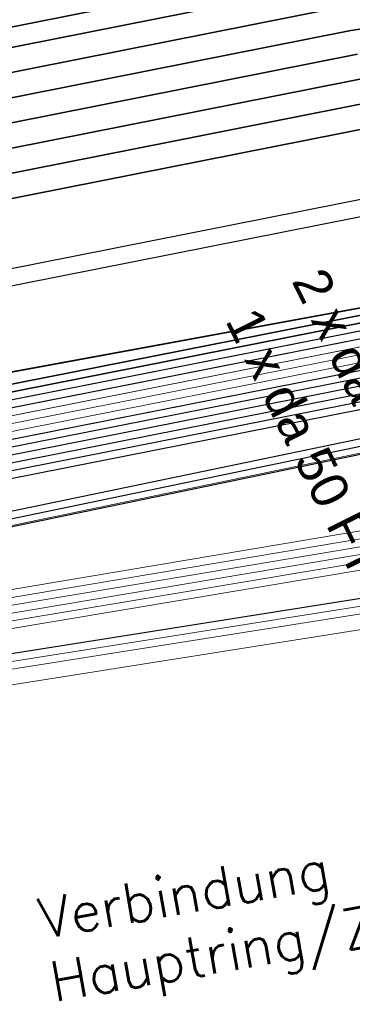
# Model space of a CAD drawing. Header units: metres. Extents: x -502 to 161, y -108 to 174.
# Tile 227 of 256: x 24 to 26.15, y -5.95 to 0.42. Entities that reach past the tile are written whole.
import ezdxf

# ---------------------------------------------------------------- set-up
doc = ezdxf.new("R2010")
doc.units = ezdxf.units.M
doc.header["$LTSCALE"] = 0.1
doc.linetypes.add('237', pattern=[93, 75, -18])
for name, color, linetype in [('BRI31-005.05-5p02-Koordinierung Lageplan 4. BA ZOB West 2022-06-15', 7, 'Continuous'), ('BRI31-005.06-5f07-Koordinierung Lageplan 4. BA ZOB Fernbusbahnh', 7, 'Continuous'), ('BRI32-005.02-5f05-Koordinierung Schemaplan 4 BA ZOB Teilbereich', 7, 'Continuous'), ('BRI32-005.03-5f06-Koordinierung Schemaplan 4 BA ZOB Teilbereich 2 Ost - Bahnhofsallee 2023-01-21', 7, 'Continuous')]:
    doc.layers.add(name, color=color, linetype=linetype)
doc.styles.add('Arial', font='arial.ttf')
doc.styles.add('Txt', font='txt_____.ttf')

msp = doc.modelspace()

# ---------------------------------------------------------------- linework, layer by layer
at = {"layer": 'BRI31-005.05-5p02-Koordinierung Lageplan 4. BA ZOB West 2022-06-15', "color": 35, "linetype": 'Continuous', "lineweight": 13, "true_color": 0x99724c, "transparency": 33554687, "flags": 128}
msp.add_lwpolyline([(51.6893, 27.6476), (51.0353, 27.5676), (50.7943, 27.4886), (50.1313, 26.8746), (49.2303, 25.9846), (48.7333, 23.9196), (47.9783, 21.9496), (47.3213, 12.1216), (47.1403, 7.5016), (47.0313, 6.6676), (46.9603, 5.8176), (46.8883, 5.3116), (45.4053, 3.5226), (43.2513, 0.9236), (42.3773, 0.5676), (36.5613, -0.4544), (30.3953, -1.5214), (30.2123, -1.5484), (19.6873, -3.7344), (11.8423, -5.1304), (6.3593, -6.0574), (5.1983, -6.2574), (-2.9967, -7.6904)], dxfattribs=at)
at = {"layer": 'BRI31-005.05-5p02-Koordinierung Lageplan 4. BA ZOB West 2022-06-15', "color": 250, "linetype": 'Continuous', "lineweight": 25, "true_color": 0x333333, "transparency": 33554687, "flags": 128}
for points in [[(51.6913, 27.6376), (51.0383, 27.5586), (50.8003, 27.4806), (50.1383, 26.8666), (49.2393, 25.9796), (48.7433, 23.9166), (47.9883, 21.9466), (47.3313, 12.1206), (47.1503, 7.5016), (47.0413, 6.6666), (46.9703, 5.8166), (46.8983, 5.3066), (45.4143, 3.5166), (43.2573, 0.9166), (42.3793, 0.5566), (36.5643, -0.4634), (30.3973, -1.5314), (30.2153, -1.5574), (19.6893, -3.7434), (11.8453, -5.1394), (6.3623, -6.0664), (5.2013, -6.2664), (-2.9947, -7.7004)], [(46.8473, 12.3406), (46.6183, 7.5206), (46.5593, 5.9266), (46.5083, 5.4436), (45.1103, 3.7726), (43.0093, 1.2466), (42.2673, 0.9406), (36.4923, -0.0714), (30.2113, -1.1054), (20.0363, -3.1154), (11.7563, -4.6154), (5.1133, -5.7454), (-3.0797, -7.1954)], [(46.8973, 12.3386), (46.6683, 7.5186), (46.6083, 5.9106), (46.5563, 5.4236), (45.1483, 3.7406), (43.0403, 1.2056), (42.2813, 0.8926), (36.5013, -0.1204), (30.2213, -1.1544), (20.0463, -3.1644), (11.7643, -4.6644), (5.1223, -5.7944), (-3.0707, -7.2444)], [(46.9973, 12.3346), (46.7683, 7.5146), (46.7063, 5.8786), (46.6523, 5.3836), (45.2243, 3.6766), (43.1023, 1.1236), (42.3093, 0.7966), (36.5193, -0.2184), (30.2413, -1.2524), (20.0663, -3.2624), (11.7803, -4.7624), (5.1403, -5.8924), (-3.0527, -7.3424)], [(47.0473, 12.3326), (46.8183, 7.5126), (46.7553, 5.8626), (46.7003, 5.3626), (46.5293, 5.1586), (45.2623, 3.6446), (43.1333, 1.0826), (42.3233, 0.7486), (36.5283, -0.2674), (30.2513, -1.3014), (20.0763, -3.3114), (11.7883, -4.8114), (5.1493, -5.9414), (-3.0437, -7.3914)], [(47.2313, 12.1246), (47.0503, 7.5096), (46.9413, 6.6766), (46.8703, 5.8286), (46.8023, 5.3486), (45.3383, 3.5806), (43.1953, 1.0006), (42.3513, 0.6526), (36.5463, -0.3654), (30.3813, -1.4334), (30.1973, -1.4594), (19.6713, -3.6454), (11.8273, -5.0414), (6.3463, -5.9684), (5.1833, -6.1684), (-3.0127, -7.6024)], [(47.2813, 12.1216), (47.1003, 7.5056), (46.9913, 6.6716), (46.9203, 5.8226), (46.8503, 5.3276), (45.3763, 3.5486), (43.2263, 0.9596), (42.3653, 0.6046), (36.5553, -0.4144), (30.3893, -1.4824), (30.2063, -1.5084), (19.6803, -3.6944), (11.8363, -5.0904), (6.3543, -6.0174), (5.1923, -6.2174), (-3.0037, -7.6514)], [(30.1333, 4.5886), (30.3033, 2.2306), (30.2163, 1.8646), (30.0463, 1.6266), (29.8443, 0.9036), (30.0433, -0.3954), (30.0433, -0.6554), (29.9313, -1.0544), (29.6263, -1.3224), (20.0563, -3.2134), (11.7723, -4.7134), (5.1313, -5.8434), (-3.0617, -7.2934)], [(-3.0887, -7.1464), (5.1043, -5.6964), (11.7483, -4.5664), (20.0263, -3.0664), (29.5973, -1.1754), (29.8353, -1.0264), (29.9433, -0.6414), (29.9443, -0.4104), (29.7423, 0.9096), (29.9553, 1.6706), (30.1233, 1.9066), (30.2023, 2.2356), (30.0333, 4.5806)], [(30.1513, -0.8114), (19.9763, -2.8214), (11.7083, -4.3214), (5.0593, -5.4514), (-3.1337, -6.9014)], [(30.1613, -0.8604), (19.9863, -2.8704), (11.7163, -4.3704), (5.0683, -5.5004), (-3.1247, -6.9504)]]:
    msp.add_lwpolyline(points, dxfattribs=at)
at = {"layer": 'BRI31-005.05-5p02-Koordinierung Lageplan 4. BA ZOB West 2022-06-15', "color": 190, "linetype": 'Continuous', "lineweight": 35, "true_color": 0x7f00ff, "transparency": 33554687, "flags": 128}
for points in [[(46.5473, 12.3526), (46.3183, 7.5326), (46.2603, 5.9276), (46.2123, 5.4766), (44.9203, 3.9326), (42.8543, 1.4526), (42.1973, 1.1806), (36.9353, 0.2596), (36.0653, 0.1756), (32.2573, -0.3034), (30.1313, -0.7134), (19.9563, -2.7234), (11.6923, -4.2234), (5.0413, -5.3534), (-3.1517, -6.8034)], [(46.4473, 12.3566), (46.2183, 7.5366), (46.1923, 6.8246), (46.1613, 5.9596), (46.1163, 5.5176), (44.8433, 3.9966), (42.7933, 1.5356), (42.1693, 1.2776), (36.9183, 0.3586), (36.0713, 0.1266), (32.2653, -0.3524), (30.1413, -0.7624), (19.9653, -2.7724), (11.7013, -4.2724), (9.588, -4.6314), (7.1319, -5.0487), (5.0503, -5.4024), (-3.1427, -6.8524)]]:
    msp.add_lwpolyline(points, dxfattribs=at)
at = {"layer": 'BRI31-005.05-5p02-Koordinierung Lageplan 4. BA ZOB West 2022-06-15', "color": 116, "linetype": 'Continuous', "lineweight": 13, "true_color": 0x007f3f, "transparency": 33554687, "flags": 128}
for points in [[(-3.1317, -6.9004), (5.0603, -5.4504), (11.7073, -4.3214), (19.9773, -2.8214), (30.1533, -0.8114), (36.4393, 0.2236), (42.1833, 1.2296), (42.8243, 1.4946), (44.8813, 3.9646), (46.2203, 5.5646), (46.2633, 5.9976), (46.3183, 7.5326), (46.5473, 12.3546)], [(-3.1227, -6.9494), (5.0693, -5.4994), (11.7153, -4.3704), (19.9873, -2.8704), (30.1633, -0.8604), (36.4483, 0.1746), (42.1973, 1.1816), (42.8553, 1.4536), (44.9193, 3.9326), (46.2683, 5.5446), (46.3123, 5.9816), (46.3683, 7.5306), (46.5973, 12.3526)], [(46.7473, 12.3426), (46.5183, 7.5246), (46.4633, 5.9836), (46.4123, 5.4826), (45.0353, 3.8366), (42.9463, 1.3286), (42.2393, 1.0356), (36.4733, 0.0256), (30.1893, -1.0074), (20.0153, -3.0174), (11.7413, -4.5174), (5.0943, -5.6484), (-3.0997, -7.0984)], [(46.7973, 12.3406), (46.5683, 7.5226), (46.5123, 5.9676), (46.4603, 5.4626), (45.0733, 3.8046), (42.9773, 1.2876), (42.2533, 0.9876), (36.4823, -0.0234), (30.1993, -1.0564), (20.0253, -3.0664), (11.7493, -4.5664), (5.1033, -5.6974), (-3.0907, -7.1474)]]:
    msp.add_lwpolyline(points, dxfattribs=at)
at = {"layer": 'BRI31-005.05-5p02-Koordinierung Lageplan 4. BA ZOB West 2022-06-15', "color": 251, "linetype": 'Continuous', "lineweight": 13, "true_color": 0x5b5b5b, "transparency": 33554687, "flags": 128}
for points in [[(46.6473, 12.3486), (46.4183, 7.5286), (46.3633, 5.9906), (46.3163, 5.5236), (44.9583, 3.9006), (42.8853, 1.4116), (42.2113, 1.1326), (36.4563, 0.1246), (30.1713, -0.9094), (19.9963, -2.9194), (11.7243, -4.4194), (5.0773, -5.5494), (-3.1157, -6.9994)], [(46.6973, 12.3466), (46.4683, 7.5266), (46.4123, 5.9746), (46.3643, 5.5036), (44.9963, 3.8686), (42.9163, 1.3706), (42.2253, 1.0846), (36.4653, 0.0756), (30.1813, -0.9584), (20.0063, -2.9684), (11.7323, -4.4684), (5.0863, -5.5984), (-3.1067, -7.0484)]]:
    msp.add_lwpolyline(points, dxfattribs=at)
at = {"layer": 'BRI31-005.05-5p02-Koordinierung Lageplan 4. BA ZOB West 2022-06-15', "color": 7, "linetype": 'Continuous', "lineweight": 13, "transparency": 33554687, "flags": 128}
for points in [[(47.8253, 12.0986), (47.6213, 5.5486), (47.3453, 5.1156), (46.3003, 3.8536), (45.3933, 2.7856), (43.8323, 0.5826), (43.2373, -0.2584), (36.6743, -1.5154), (32.1073, -2.4144), (30.2993, -2.6744), (19.4313, -4.3944), (12.5223, -5.5654), (6.4523, -6.5854), (-3.6597, -8.3354)], [(47.8753, 12.0966), (47.6713, 5.5466), (47.3843, 5.0836), (46.0583, 3.4826), (45.7263, 3.0816), (43.9143, 0.5246), (43.3503, -0.2874), (36.6843, -1.5644), (32.1153, -2.4634), (30.3063, -2.7234), (19.4393, -4.4434), (12.5303, -5.6144), (6.4603, -6.6344), (-3.6507, -8.3844)]]:
    msp.add_lwpolyline(points, dxfattribs=at)
at = {"layer": 'BRI31-005.06-5f07-Koordinierung Lageplan 4. BA ZOB Fernbusbahnh', "color": 190, "linetype": 'Continuous', "lineweight": 30, "true_color": 0x7f00ff, "transparency": 33554687, "flags": 128}
for points in [[(46.5473, 12.3526), (46.3183, 7.5326), (46.2603, 5.9276), (46.2123, 5.4766), (44.9203, 3.9326), (42.8543, 1.4526), (42.1973, 1.1806), (36.9353, 0.2596), (36.0653, 0.1756), (32.2573, -0.3034), (30.1313, -0.7134), (19.9563, -2.7234), (11.6923, -4.2234), (5.0413, -5.3534), (-3.1517, -6.8034)], [(46.4473, 12.3566), (46.2183, 7.5366), (46.1923, 6.8246), (46.1613, 5.9596), (46.1163, 5.5176), (44.8433, 3.9966), (42.7933, 1.5356), (42.1693, 1.2776), (36.9183, 0.3586), (36.0713, 0.1266), (32.2653, -0.3524), (30.1413, -0.7624), (19.9653, -2.7724), (11.7013, -4.2724), (9.588, -4.6314), (7.1319, -5.0487), (5.0503, -5.4024), (-3.1427, -6.8524)]]:
    msp.add_lwpolyline(points, dxfattribs=at)
at = {"layer": 'BRI31-005.06-5f07-Koordinierung Lageplan 4. BA ZOB Fernbusbahnh', "color": 250, "linetype": 'Continuous', "lineweight": 20, "true_color": 0x333333, "transparency": 33554687, "flags": 128}
for points in [[(46.8473, 12.3406), (46.6183, 7.5206), (46.5593, 5.9266), (46.5083, 5.4436), (45.1103, 3.7726), (43.0093, 1.2466), (42.2673, 0.9406), (36.4923, -0.0714), (30.2113, -1.1054), (20.0363, -3.1154), (11.7563, -4.6154), (5.1133, -5.7454), (-3.0797, -7.1954)], [(46.8973, 12.3386), (46.6683, 7.5186), (46.6083, 5.9106), (46.5563, 5.4236), (45.1483, 3.7406), (43.0403, 1.2056), (42.2813, 0.8926), (36.5013, -0.1204), (30.2213, -1.1544), (20.0463, -3.1644), (11.7643, -4.6644), (5.1223, -5.7944), (-3.0707, -7.2444)], [(46.9973, 12.3346), (46.7683, 7.5146), (46.7063, 5.8786), (46.6523, 5.3836), (45.2243, 3.6766), (43.1023, 1.1236), (42.3093, 0.7966), (36.5193, -0.2184), (30.2413, -1.2524), (20.0663, -3.2624), (11.7803, -4.7624), (5.1403, -5.8924), (-3.0527, -7.3424)], [(47.0473, 12.3326), (46.8183, 7.5126), (46.7553, 5.8626), (46.7003, 5.3626), (46.5293, 5.1586), (45.2623, 3.6446), (43.1333, 1.0826), (42.3233, 0.7486), (36.5283, -0.2674), (30.2513, -1.3014), (20.0763, -3.3114), (11.7883, -4.8114), (5.1493, -5.9414), (-3.0437, -7.3914)], [(47.2313, 12.1246), (47.0503, 7.5096), (46.9413, 6.6766), (46.8703, 5.8286), (46.8023, 5.3486), (45.3383, 3.5806), (43.1953, 1.0006), (42.3513, 0.6526), (36.5463, -0.3654), (30.3813, -1.4334), (30.1973, -1.4594), (19.6713, -3.6454), (11.8273, -5.0414), (6.3463, -5.9684), (5.1833, -6.1684), (-3.0127, -7.6024)], [(47.2813, 12.1216), (47.1003, 7.5056), (46.9913, 6.6716), (46.9203, 5.8226), (46.8503, 5.3276), (45.3763, 3.5486), (43.2263, 0.9596), (42.3653, 0.6046), (36.5553, -0.4144), (30.3893, -1.4824), (30.2063, -1.5084), (19.6803, -3.6944), (11.8363, -5.0904), (6.3543, -6.0174), (5.1923, -6.2174), (-3.0037, -7.6514)], [(30.1333, 4.5886), (30.3033, 2.2306), (30.2163, 1.8646), (30.0463, 1.6266), (29.8443, 0.9036), (30.0433, -0.3954), (30.0433, -0.6554), (29.9313, -1.0544), (29.6263, -1.3224), (20.0563, -3.2134), (11.7723, -4.7134), (5.1313, -5.8434), (-3.0617, -7.2934)], [(-3.0887, -7.1464), (5.1043, -5.6964), (11.7483, -4.5664), (20.0263, -3.0664), (29.5973, -1.1754), (29.8353, -1.0264), (29.9433, -0.6414), (29.9443, -0.4104), (29.7423, 0.9096), (29.9553, 1.6706), (30.1233, 1.9066), (30.2023, 2.2356), (30.0333, 4.5806)], [(30.1513, -0.8114), (19.9763, -2.8214), (11.7083, -4.3214), (5.0593, -5.4514), (-3.1337, -6.9014)], [(30.1613, -0.8604), (19.9863, -2.8704), (11.7163, -4.3704), (5.0683, -5.5004), (-3.1247, -6.9504)]]:
    msp.add_lwpolyline(points, dxfattribs=at)
at = {"layer": 'BRI31-005.06-5f07-Koordinierung Lageplan 4. BA ZOB Fernbusbahnh', "color": 7, "linetype": 'Continuous', "lineweight": 9, "transparency": 33554687, "flags": 128}
for points in [[(47.8253, 12.0986), (47.6213, 5.5486), (47.3453, 5.1156), (46.3003, 3.8536), (45.3933, 2.7856), (43.8323, 0.5826), (43.2373, -0.2584), (36.6743, -1.5154), (32.1073, -2.4144), (30.2993, -2.6744), (19.4313, -4.3944), (12.5223, -5.5654), (6.4523, -6.5854), (-3.6597, -8.3354)], [(47.8753, 12.0966), (47.6713, 5.5466), (47.3843, 5.0836), (46.0583, 3.4826), (45.7263, 3.0816), (43.9143, 0.5246), (43.3503, -0.2874), (36.6843, -1.5644), (32.1153, -2.4634), (30.3063, -2.7234), (19.4393, -4.4434), (12.5303, -5.6144), (6.4603, -6.6344), (-3.6507, -8.3844)]]:
    msp.add_lwpolyline(points, dxfattribs=at)
at = {"layer": 'BRI32-005.02-5f05-Koordinierung Schemaplan 4 BA ZOB Teilbereich', "color": 7, "linetype": 'Continuous', "lineweight": 35, "transparency": 33554687}
msp.add_line((26.1428, 0.3542), (27.2243, 0.5183), dxfattribs=at)
at = {"layer": 'BRI32-005.02-5f05-Koordinierung Schemaplan 4 BA ZOB Teilbereich', "color": 35, "linetype": 'Continuous', "lineweight": 13, "true_color": 0x99724c, "transparency": 33554687, "flags": 128}
msp.add_lwpolyline([(51.6893, 27.6476), (51.0353, 27.5676), (50.7943, 27.4886), (50.1313, 26.8746), (49.2303, 25.9846), (48.7333, 23.9196), (47.9783, 21.9496), (47.3213, 12.1216), (47.1403, 7.5016), (47.0313, 6.6676), (46.9603, 5.8176), (46.8883, 5.3116), (45.4053, 3.5226), (43.2513, 0.9236), (42.3773, 0.5676), (36.5613, -0.4544), (30.3953, -1.5214), (30.2123, -1.5484), (19.6873, -3.7344), (11.8423, -5.1304), (6.3593, -6.0574), (5.1983, -6.2574), (-2.9967, -7.6904)], dxfattribs=at)
at = {"layer": 'BRI32-005.02-5f05-Koordinierung Schemaplan 4 BA ZOB Teilbereich', "color": 250, "linetype": 'Continuous', "lineweight": 25, "true_color": 0x333333, "transparency": 33554687, "flags": 128}
for points in [[(51.6913, 27.6376), (51.0383, 27.5586), (50.8003, 27.4806), (50.1383, 26.8666), (49.2393, 25.9796), (48.7433, 23.9166), (47.9883, 21.9466), (47.3313, 12.1206), (47.1503, 7.5016), (47.0413, 6.6666), (46.9703, 5.8166), (46.8983, 5.3066), (45.4143, 3.5166), (43.2573, 0.9166), (42.3793, 0.5566), (36.5643, -0.4634), (30.3973, -1.5314), (30.2153, -1.5574), (19.6893, -3.7434), (11.8453, -5.1394), (6.3623, -6.0664), (5.2013, -6.2664), (-2.9947, -7.7004)], [(46.8473, 12.3406), (46.6183, 7.5206), (46.5593, 5.9266), (46.5083, 5.4436), (45.1103, 3.7726), (43.0093, 1.2466), (42.2673, 0.9406), (36.4923, -0.0714), (30.2113, -1.1054), (20.0363, -3.1154), (11.7563, -4.6154), (5.1133, -5.7454), (-3.0797, -7.1954)], [(46.8973, 12.3386), (46.6683, 7.5186), (46.6083, 5.9106), (46.5563, 5.4236), (45.1483, 3.7406), (43.0403, 1.2056), (42.2813, 0.8926), (36.5013, -0.1204), (30.2213, -1.1544), (20.0463, -3.1644), (11.7643, -4.6644), (5.1223, -5.7944), (-3.0707, -7.2444)], [(46.9973, 12.3346), (46.7683, 7.5146), (46.7063, 5.8786), (46.6523, 5.3836), (45.2243, 3.6766), (43.1023, 1.1236), (42.3093, 0.7966), (36.5193, -0.2184), (30.2413, -1.2524), (20.0663, -3.2624), (11.7803, -4.7624), (5.1403, -5.8924), (-3.0527, -7.3424)], [(47.0473, 12.3326), (46.8183, 7.5126), (46.7553, 5.8626), (46.7003, 5.3626), (46.5293, 5.1586), (45.2623, 3.6446), (43.1333, 1.0826), (42.3233, 0.7486), (36.5283, -0.2674), (30.2513, -1.3014), (20.0763, -3.3114), (11.7883, -4.8114), (5.1493, -5.9414), (-3.0437, -7.3914)], [(47.2313, 12.1246), (47.0503, 7.5096), (46.9413, 6.6766), (46.8703, 5.8286), (46.8023, 5.3486), (45.3383, 3.5806), (43.1953, 1.0006), (42.3513, 0.6526), (36.5463, -0.3654), (30.3813, -1.4334), (30.1973, -1.4594), (19.6713, -3.6454), (11.8273, -5.0414), (6.3463, -5.9684), (5.1833, -6.1684), (-3.0127, -7.6024)], [(47.2813, 12.1216), (47.1003, 7.5056), (46.9913, 6.6716), (46.9203, 5.8226), (46.8503, 5.3276), (45.3763, 3.5486), (43.2263, 0.9596), (42.3653, 0.6046), (36.5553, -0.4144), (30.3893, -1.4824), (30.2063, -1.5084), (19.6803, -3.6944), (11.8363, -5.0904), (6.3543, -6.0174), (5.1923, -6.2174), (-3.0037, -7.6514)], [(30.1333, 4.5886), (30.3033, 2.2306), (30.2163, 1.8646), (30.0463, 1.6266), (29.8443, 0.9036), (30.0433, -0.3954), (30.0433, -0.6554), (29.9313, -1.0544), (29.6263, -1.3224), (20.0563, -3.2134), (11.7723, -4.7134), (5.1313, -5.8434), (-3.0617, -7.2934)], [(-3.0887, -7.1464), (5.1043, -5.6964), (11.7483, -4.5664), (20.0263, -3.0664), (29.5973, -1.1754), (29.8353, -1.0264), (29.9433, -0.6414), (29.9443, -0.4104), (29.7423, 0.9096), (29.9553, 1.6706), (30.1233, 1.9066), (30.2023, 2.2356), (30.0333, 4.5806)], [(30.1513, -0.8114), (19.9763, -2.8214), (11.7083, -4.3214), (5.0593, -5.4514), (-3.1337, -6.9014)], [(30.1613, -0.8604), (19.9863, -2.8704), (11.7163, -4.3704), (5.0683, -5.5004), (-3.1247, -6.9504)]]:
    msp.add_lwpolyline(points, dxfattribs=at)
at = {"layer": 'BRI32-005.02-5f05-Koordinierung Schemaplan 4 BA ZOB Teilbereich', "color": 1, "linetype": 'Continuous', "lineweight": 35, "true_color": 0xff0000, "transparency": 33554687, "flags": 128}
msp.add_lwpolyline([(2.1649, -3.0738), (6.9267, -2.2335, -0.074529), (7.5466, -2.2174, 0.06635), (8.1681, -2.2114), (17.926, -0.8154), (26.3612, 0.8562), (27.1446, 0.9205), (28.0863, 1.1071), (29.1432, 1.3775), (31.7553, 1.9444), (34.416, 2.5266), (41.163, 3.7272), (42.8409, 5.5144), (43.0641, 5.9759), (43.0331, 6.4002), (34.096, 19.6284), (33.1868, 20.7716), (31.9624, 22.5856), (31.8228, 22.996), (30.0463, 25.6522)], format="xyb", dxfattribs=at)
at = {"layer": 'BRI32-005.02-5f05-Koordinierung Schemaplan 4 BA ZOB Teilbereich', "color": 30, "linetype": 'Continuous', "lineweight": 35, "true_color": 0xff7f00, "transparency": 33554687, "flags": 128}
msp.add_lwpolyline([(160.7005, 3.7316), (153.861, 9.9879), (146.5799, 16.8343), (137.207, 18.41), (133.9888, 18.578), (131.0359, 18.4491), (129.189, 18.1998), (119.9141, 16.4705), (116.3401, 15.794), (99.9338, 12.4472), (72.2107, 7.3546), (41.6917, 1.4031), (4.438, -5.4399), (-20.5028, -9.5614), (-43.027, -13.8142), (-60.1344, -17.0404), (-87.9931, -22.1997)], dxfattribs=at)
at = {"layer": 'BRI32-005.02-5f05-Koordinierung Schemaplan 4 BA ZOB Teilbereich', "color": 190, "linetype": 'Continuous', "lineweight": 35, "true_color": 0x7f00ff, "transparency": 33554687, "flags": 128}
for points in [[(46.5473, 12.3526), (46.3183, 7.5326), (46.2603, 5.9276), (46.2123, 5.4766), (44.9203, 3.9326), (42.8543, 1.4526), (42.1973, 1.1806), (36.9353, 0.2596), (36.0653, 0.1756), (32.2573, -0.3034), (30.1313, -0.7134), (19.9563, -2.7234), (11.6923, -4.2234), (5.0413, -5.3534), (-3.1517, -6.8034)], [(46.4473, 12.3566), (46.2183, 7.5366), (46.1923, 6.8246), (46.1613, 5.9596), (46.1163, 5.5176), (44.8433, 3.9966), (42.7933, 1.5356), (42.1693, 1.2776), (36.9183, 0.3586), (36.0713, 0.1266), (32.2653, -0.3524), (30.1413, -0.7624), (19.9653, -2.7724), (11.7013, -4.2724), (9.588, -4.6314), (7.1319, -5.0487), (5.0503, -5.4024), (-3.1427, -6.8524)], [(6.8473, -2.5317), (17.9478, -0.9436), (26.3864, 0.7287), (27.1932, 0.6753)]]:
    msp.add_lwpolyline(points, dxfattribs=at)
at = {"layer": 'BRI32-005.02-5f05-Koordinierung Schemaplan 4 BA ZOB Teilbereich', "color": 116, "linetype": 'Continuous', "lineweight": 13, "true_color": 0x007f3f, "transparency": 33554687, "flags": 128}
for points in [[(-3.1317, -6.9004), (5.0603, -5.4504), (11.7073, -4.3214), (19.9773, -2.8214), (30.1533, -0.8114), (36.4393, 0.2236), (42.1833, 1.2296), (42.8243, 1.4946), (44.8813, 3.9646), (46.2203, 5.5646), (46.2633, 5.9976), (46.3183, 7.5326), (46.5473, 12.3546)], [(-3.1227, -6.9494), (5.0693, -5.4994), (11.7153, -4.3704), (19.9873, -2.8704), (30.1633, -0.8604), (36.4483, 0.1746), (42.1973, 1.1816), (42.8553, 1.4536), (44.9193, 3.9326), (46.2683, 5.5446), (46.3123, 5.9816), (46.3683, 7.5306), (46.5973, 12.3526)], [(-3.1137, -6.9984), (5.0783, -5.5484), (11.7233, -4.4194), (19.9973, -2.9194), (30.1733, -0.9094), (36.4573, 0.1256), (42.2113, 1.1336), (42.8863, 1.4126), (44.9573, 3.9006), (46.3163, 5.5246), (46.3613, 5.9656), (46.4183, 7.5286), (46.6473, 12.3506)], [(46.7473, 12.3426), (46.5183, 7.5246), (46.4633, 5.9836), (46.4123, 5.4826), (45.0353, 3.8366), (42.9463, 1.3286), (42.2393, 1.0356), (36.4733, 0.0256), (30.1893, -1.0074), (20.0153, -3.0174), (11.7413, -4.5174), (5.0943, -5.6484), (-3.0997, -7.0984)], [(46.7973, 12.3406), (46.5683, 7.5226), (46.5123, 5.9676), (46.4603, 5.4626), (45.0733, 3.8046), (42.9773, 1.2876), (42.2533, 0.9876), (36.4823, -0.0234), (30.1993, -1.0564), (20.0253, -3.0664), (11.7493, -4.5664), (5.1033, -5.6974), (-3.0907, -7.1474)], [(46.8473, 12.3386), (46.6183, 7.5206), (46.5613, 5.9516), (46.5083, 5.4426), (45.1113, 3.7726), (43.0083, 1.2466), (42.2673, 0.9396), (36.4913, -0.0724), (30.2093, -1.1054), (20.0353, -3.1154), (11.7573, -4.6154), (5.1123, -5.7464), (-3.0817, -7.1964)], [(-3.6577, -8.3344), (6.4513, -6.5844), (12.5213, -5.5644), (19.4313, -4.3934), (30.2983, -2.6734), (32.1043, -2.4134), (36.6733, -1.5154), (43.6603, -0.1784), (44.2543, 0.1336), (46.1213, 2.7676), (48.6453, 5.8186), (49.0543, 6.0016), (49.5213, 6.1266), (53.4763, 6.3066), (54.9213, 6.3166), (59.4593, 6.4866), (62.0953, 6.6066), (65.1033, 6.8756), (66.6953, 7.1046)], [(66.7313, 6.9086), (65.1273, 6.6776), (62.1093, 6.4066), (59.4673, 6.2866), (54.9253, 6.1166), (53.4823, 6.1066), (49.5513, 5.9286), (49.1223, 5.8116), (48.7693, 5.6546), (46.2793, 2.6456), (44.3903, -0.0204), (43.7263, -0.3684), (36.7113, -1.7114), (32.1383, -2.6114), (30.3283, -2.8714), (19.4633, -4.5914), (12.5553, -5.7624), (6.4853, -6.7824), (-3.6257, -8.5324)]]:
    msp.add_lwpolyline(points, dxfattribs=at)
at = {"layer": 'BRI32-005.02-5f05-Koordinierung Schemaplan 4 BA ZOB Teilbereich', "color": 251, "linetype": 'Continuous', "lineweight": 13, "true_color": 0x5b5b5b, "transparency": 33554687, "flags": 128}
for points in [[(46.6473, 12.3486), (46.4183, 7.5286), (46.3633, 5.9906), (46.3163, 5.5236), (44.9583, 3.9006), (42.8853, 1.4116), (42.2113, 1.1326), (36.4563, 0.1246), (30.1713, -0.9094), (19.9963, -2.9194), (11.7243, -4.4194), (5.0773, -5.5494), (-3.1157, -6.9994)], [(46.6973, 12.3466), (46.4683, 7.5266), (46.4123, 5.9746), (46.3643, 5.5036), (44.9963, 3.8686), (42.9163, 1.3706), (42.2253, 1.0846), (36.4653, 0.0756), (30.1813, -0.9584), (20.0063, -2.9684), (11.7323, -4.4684), (5.0863, -5.5984), (-3.1067, -7.0484)], [(-3.0977, -7.0974), (5.0953, -5.6474), (11.7403, -4.5174), (20.0163, -3.0174), (30.1913, -1.0074), (36.4743, 0.0266), (42.2393, 1.0366), (42.9473, 1.3296), (45.0343, 3.8366), (46.4123, 5.4836), (46.4613, 5.9586), (46.5183, 7.5246), (46.7473, 12.3446)], [(66.7133, 7.0066), (65.1153, 6.7766), (62.1023, 6.5066), (59.4633, 6.3866), (54.9233, 6.2166), (53.4793, 6.2066), (49.5363, 6.0276), (49.0883, 5.9066), (48.7073, 5.7366), (46.2003, 2.7066), (44.3223, 0.0566), (43.6933, -0.2734), (36.6923, -1.6134), (32.1213, -2.5124), (30.3133, -2.7724), (19.4473, -4.4924), (12.5383, -5.6634), (6.4683, -6.6834), (-3.6417, -8.4334)]]:
    msp.add_lwpolyline(points, dxfattribs=at)
at = {"layer": 'BRI32-005.02-5f05-Koordinierung Schemaplan 4 BA ZOB Teilbereich', "color": 7, "linetype": 'Continuous', "lineweight": 13, "transparency": 33554687, "flags": 128}
for points in [[(47.8253, 12.0986), (47.6213, 5.5486), (47.3453, 5.1156), (46.3003, 3.8536), (45.3933, 2.7856), (43.8323, 0.5826), (43.2373, -0.2584), (36.6743, -1.5154), (32.1073, -2.4144), (30.2993, -2.6744), (19.4313, -4.3944), (12.5223, -5.5654), (6.4523, -6.5854), (-3.6597, -8.3354)], [(47.8753, 12.0966), (47.6713, 5.5466), (47.3843, 5.0836), (46.0583, 3.4826), (45.7263, 3.0816), (43.9143, 0.5246), (43.3503, -0.2874), (36.6843, -1.5644), (32.1153, -2.4634), (30.3063, -2.7234), (19.4393, -4.4434), (12.5303, -5.6144), (6.4603, -6.6344), (-3.6507, -8.3844)], [(-60.3027, -16.2724), (-60.0967, -16.2474), (-58.4717, -16.0004), (-57.9637, -15.8144), (-56.8937, -14.9894), (-56.2837, -14.6744), (-55.5447, -14.5614), (-48.2537, -13.3504), (-42.4557, -12.5454), (-37.7227, -11.8224), (-29.2187, -10.2404), (-23.9987, -9.5454), (-17.9227, -8.9134), (-9.9057, -8.7814), (-9.4507, -8.7734), (-6.9597, -8.5044), (-4.3087, -8.0864), (-3.7217, -7.9914), (6.3953, -6.2414), (12.4653, -5.2214), (18.7963, -4.1304), (30.2903, -2.1984), (30.3093, -2.1964)], [(30.3153, -2.2464), (30.2973, -2.2484), (18.8043, -4.1794), (12.4733, -5.2704), (6.4033, -6.2904), (-3.7127, -8.0404), (-4.3007, -8.1354), (-6.9527, -8.5544), (-9.4477, -8.8234), (-9.9047, -8.8314), (-17.9197, -8.9634), (-23.9927, -9.5954), (-29.2107, -10.2894), (-37.7137, -11.8714), (-42.4487, -12.5954), (-48.2457, -13.3994), (-55.5367, -14.6104), (-56.2677, -14.7224), (-56.8667, -15.0314), (-57.9397, -15.8584), (-58.4587, -16.0494), (-60.0897, -16.2974), (-60.2967, -16.3224)], [(-60.2907, -16.3724), (-60.0827, -16.3474), (-58.4457, -16.0984), (-57.9157, -15.9024), (-56.8397, -15.0734), (-56.2517, -14.7704), (-55.5287, -14.6594), (-48.2377, -13.4484), (-42.4417, -12.6454), (-37.7047, -11.9204), (-29.2027, -10.3384), (-23.9867, -9.6454), (-17.9167, -9.0134), (-9.9037, -8.8814), (-9.4447, -8.8734), (-6.9457, -8.6044), (-4.2927, -8.1844), (-3.7037, -8.0894), (6.4113, -6.3394), (12.4813, -5.3194), (18.8123, -4.2284), (30.3043, -2.2984), (30.3213, -2.2964)], [(-60.2847, -16.4224), (-60.0757, -16.3974), (-58.4327, -16.1474), (-57.8907, -15.9464), (-56.8127, -15.1154), (-56.2357, -14.8184), (-55.5207, -14.7084), (-48.2297, -13.4974), (-42.4347, -12.6954), (-37.6957, -11.9694), (-29.1947, -10.3874), (-23.9807, -9.6954), (-17.9137, -9.0634), (-9.9027, -8.9314), (-9.4417, -8.9234), (-6.9387, -8.6544), (-4.2847, -8.2334), (-3.6947, -8.1384), (6.4193, -6.3884), (12.4893, -5.3684), (18.8203, -4.2774), (30.3113, -2.3484), (30.3273, -2.3464)], [(30.3333, -2.3964), (30.3183, -2.3974), (18.8283, -4.3264), (12.4973, -5.4174), (6.4273, -6.4374), (-3.6857, -8.1874), (-4.2767, -8.2824), (-6.9317, -8.7044), (-9.4387, -8.9734), (-9.9017, -8.9814), (-17.9107, -9.1134), (-23.9747, -9.7454), (-29.1867, -10.4364), (-37.6867, -12.0184), (-42.4277, -12.7454), (-48.2217, -13.5464), (-55.5127, -14.7574), (-56.2197, -14.8664), (-56.7857, -15.1574), (-57.8657, -15.9904), (-58.4197, -16.1964), (-60.0687, -16.4474), (-60.2787, -16.4724)], [(30.3363, -2.4464), (30.3243, -2.4474), (18.8363, -4.3754), (12.5053, -5.4664), (6.4353, -6.4864), (-3.6767, -8.2364), (-4.2687, -8.3314), (-6.9247, -8.7544), (-9.4357, -9.0234), (-9.9007, -9.0314), (-17.9077, -9.1634), (-23.9687, -9.7954), (-29.1787, -10.4854), (-37.6777, -12.0674), (-42.4207, -12.7954), (-48.2137, -13.5954), (-55.5047, -14.8064), (-56.2037, -14.9144), (-56.7587, -15.1994), (-57.8407, -16.0344), (-58.4067, -16.2454), (-60.0617, -16.4974), (-60.2727, -16.5224)]]:
    msp.add_lwpolyline(points, dxfattribs=at)
at = {"layer": 'BRI32-005.02-5f05-Koordinierung Schemaplan 4 BA ZOB Teilbereich', "color": 6, "linetype": 'Continuous', "lineweight": 25, "true_color": 0xff00ff, "transparency": 33554687, "flags": 128}
for points in [[(65.1779, 9.2111), (54.2795, 7.7313), (53.2535, 7.6515), (46.4842, 7.2402), (41.8347, 2.2876), (34.7146, 1.0206), (32.0628, 0.4404), (30.0404, 0.0205), (18.1841, -2.3291), (14.0606, -2.9191), (2.1867, -5.0092), (-5.148, -6.309), (-9.6946, -6.8887), (-12.2942, -7.1186), (-12.8218, -7.1585)], [(65.1927, 9.1021), (54.2911, 7.6219), (53.2611, 7.5418), (46.5345, 7.1331), (41.8899, 2.1857), (34.736, 0.9127), (32.0858, 0.3328), (30.0622, -0.0873), (18.2026, -2.4376), (14.078, -3.0277), (2.2059, -5.1175), (-5.1314, -6.4178), (-9.6828, -6.9981), (-12.2852, -7.2282), (-12.8135, -7.2682)]]:
    msp.add_lwpolyline(points, dxfattribs=at)
at = {"layer": 'BRI32-005.02-5f05-Koordinierung Schemaplan 4 BA ZOB Teilbereich', "color": 3, "linetype": 'Continuous', "lineweight": 35, "true_color": 0x00ff00, "transparency": 33554687, "flags": 128}
msp.add_lwpolyline([(6.8751, -2.6894), (17.9747, -1.1014), (26.0985, 0.5085)], dxfattribs=at)
at = {"layer": 'BRI32-005.02-5f05-Koordinierung Schemaplan 4 BA ZOB Teilbereich', "color": 7, "linetype": 'Continuous', "lineweight": 35, "transparency": 33554687, "flags": 128}
for points in [[(6.9047, -2.8568), (7.2038, -2.804), (18.0016, -1.2592), (26.1428, 0.3542)], [(13.9378, -2.1638), (18.0554, -1.5747), (26.6366, 0.1259), (27.3634, 0.0777), (28.4477, 0.3122)], [(26.187, 0.1999), (18.0285, -1.417), (7.229, -2.962), (6.9325, -3.0143)]]:
    msp.add_lwpolyline(points, dxfattribs=at)
at = {"layer": 'BRI32-005.02-5f05-Koordinierung Schemaplan 4 BA ZOB Teilbereich', "color": 3, "linetype": '237', "lineweight": 35, "true_color": 0x00ff00, "transparency": 33554687, "flags": 128}
msp.add_lwpolyline([(13.9642, -2.3217), (18.0823, -1.7325), (26.6471, -0.0352), (27.3748, -0.0834), (28.4788, 0.1552)], dxfattribs=at)
at = {"layer": 'BRI32-005.02-5f05-Koordinierung Schemaplan 4 BA ZOB Teilbereich', "color": 7, "linetype": '237', "lineweight": 35, "transparency": 33554687, "flags": 128}
msp.add_lwpolyline([(13.9905, -2.4796), (18.1092, -1.8903), (26.6575, -0.1962), (27.387, -0.2446), (28.5099, -0.0017)], dxfattribs=at)
at = {"layer": 'BRI32-005.03-5f06-Koordinierung Schemaplan 4 BA ZOB Teilbereich 2 Ost - Bahnhofsallee 2023-01-21', "color": 35, "linetype": 'Continuous', "lineweight": 9, "true_color": 0x99724c, "transparency": 33554687, "flags": 128}
msp.add_lwpolyline([(51.6893, 27.6476), (51.0353, 27.5676), (50.7943, 27.4886), (50.1313, 26.8746), (49.2303, 25.9846), (48.7333, 23.9196), (47.9783, 21.9496), (47.3213, 12.1216), (47.1403, 7.5016), (47.0313, 6.6676), (46.9603, 5.8176), (46.8883, 5.3116), (45.4053, 3.5226), (43.2513, 0.9236), (42.3773, 0.5676), (36.5613, -0.4544), (30.3953, -1.5214), (30.2123, -1.5484), (19.6873, -3.7344), (11.8423, -5.1304), (6.3593, -6.0574), (5.1983, -6.2574), (-2.9967, -7.6904)], dxfattribs=at)
at = {"layer": 'BRI32-005.03-5f06-Koordinierung Schemaplan 4 BA ZOB Teilbereich 2 Ost - Bahnhofsallee 2023-01-21', "color": 250, "linetype": 'Continuous', "lineweight": 20, "true_color": 0x333333, "transparency": 33554687, "flags": 128}
for points in [[(51.6913, 27.6376), (51.0383, 27.5586), (50.8003, 27.4806), (50.1383, 26.8666), (49.2393, 25.9796), (48.7433, 23.9166), (47.9883, 21.9466), (47.3313, 12.1206), (47.1503, 7.5016), (47.0413, 6.6666), (46.9703, 5.8166), (46.8983, 5.3066), (45.4143, 3.5166), (43.2573, 0.9166), (42.3793, 0.5566), (36.5643, -0.4634), (30.3973, -1.5314), (30.2153, -1.5574), (19.6893, -3.7434), (11.8453, -5.1394), (6.3623, -6.0664), (5.2013, -6.2664), (-2.9947, -7.7004)], [(46.8473, 12.3406), (46.6183, 7.5206), (46.5593, 5.9266), (46.5083, 5.4436), (45.1103, 3.7726), (43.0093, 1.2466), (42.2673, 0.9406), (36.4923, -0.0714), (30.2113, -1.1054), (20.0363, -3.1154), (11.7563, -4.6154), (5.1133, -5.7454), (-3.0797, -7.1954)], [(46.8973, 12.3386), (46.6683, 7.5186), (46.6083, 5.9106), (46.5563, 5.4236), (45.1483, 3.7406), (43.0403, 1.2056), (42.2813, 0.8926), (36.5013, -0.1204), (30.2213, -1.1544), (20.0463, -3.1644), (11.7643, -4.6644), (5.1223, -5.7944), (-3.0707, -7.2444)], [(46.9973, 12.3346), (46.7683, 7.5146), (46.7063, 5.8786), (46.6523, 5.3836), (45.2243, 3.6766), (43.1023, 1.1236), (42.3093, 0.7966), (36.5193, -0.2184), (30.2413, -1.2524), (20.0663, -3.2624), (11.7803, -4.7624), (5.1403, -5.8924), (-3.0527, -7.3424)], [(47.0473, 12.3326), (46.8183, 7.5126), (46.7553, 5.8626), (46.7003, 5.3626), (46.5293, 5.1586), (45.2623, 3.6446), (43.1333, 1.0826), (42.3233, 0.7486), (36.5283, -0.2674), (30.2513, -1.3014), (20.0763, -3.3114), (11.7883, -4.8114), (5.1493, -5.9414), (-3.0437, -7.3914)], [(47.2313, 12.1246), (47.0503, 7.5096), (46.9413, 6.6766), (46.8703, 5.8286), (46.8023, 5.3486), (45.3383, 3.5806), (43.1953, 1.0006), (42.3513, 0.6526), (36.5463, -0.3654), (30.3813, -1.4334), (30.1973, -1.4594), (19.6713, -3.6454), (11.8273, -5.0414), (6.3463, -5.9684), (5.1833, -6.1684), (-3.0127, -7.6024)], [(47.2813, 12.1216), (47.1003, 7.5056), (46.9913, 6.6716), (46.9203, 5.8226), (46.8503, 5.3276), (45.3763, 3.5486), (43.2263, 0.9596), (42.3653, 0.6046), (36.5553, -0.4144), (30.3893, -1.4824), (30.2063, -1.5084), (19.6803, -3.6944), (11.8363, -5.0904), (6.3543, -6.0174), (5.1923, -6.2174), (-3.0037, -7.6514)], [(30.1333, 4.5886), (30.3033, 2.2306), (30.2163, 1.8646), (30.0463, 1.6266), (29.8443, 0.9036), (30.0433, -0.3954), (30.0433, -0.6554), (29.9313, -1.0544), (29.6263, -1.3224), (20.0563, -3.2134), (11.7723, -4.7134), (5.1313, -5.8434), (-3.0617, -7.2934)], [(-3.0887, -7.1464), (5.1043, -5.6964), (11.7483, -4.5664), (20.0263, -3.0664), (29.5973, -1.1754), (29.8353, -1.0264), (29.9433, -0.6414), (29.9443, -0.4104), (29.7423, 0.9096), (29.9553, 1.6706), (30.1233, 1.9066), (30.2023, 2.2356), (30.0333, 4.5806)], [(30.1513, -0.8114), (19.9763, -2.8214), (11.7083, -4.3214), (5.0593, -5.4514), (-3.1337, -6.9014)], [(30.1613, -0.8604), (19.9863, -2.8704), (11.7163, -4.3704), (5.0683, -5.5004), (-3.1247, -6.9504)]]:
    msp.add_lwpolyline(points, dxfattribs=at)
at = {"layer": 'BRI32-005.03-5f06-Koordinierung Schemaplan 4 BA ZOB Teilbereich 2 Ost - Bahnhofsallee 2023-01-21', "color": 1, "linetype": 'Continuous', "lineweight": 30, "true_color": 0xff0000, "transparency": 33554687, "flags": 128}
msp.add_lwpolyline([(2.1649, -3.0738), (6.9267, -2.2335, -0.074529), (7.5466, -2.2174, 0.06635), (8.1681, -2.2114), (17.926, -0.8154), (26.3612, 0.8562), (27.1446, 0.9205), (28.0863, 1.1071), (29.1432, 1.3775), (31.7553, 1.9444), (34.416, 2.5266), (41.163, 3.7272), (42.8409, 5.5144), (43.0641, 5.9759), (43.0331, 6.4002), (34.096, 19.6284), (33.1868, 20.7716), (31.9624, 22.5856), (31.8228, 22.996), (30.0463, 25.6522)], format="xyb", dxfattribs=at)
at = {"layer": 'BRI32-005.03-5f06-Koordinierung Schemaplan 4 BA ZOB Teilbereich 2 Ost - Bahnhofsallee 2023-01-21', "color": 30, "linetype": 'Continuous', "lineweight": 30, "true_color": 0xff7f00, "transparency": 33554687, "flags": 128}
msp.add_lwpolyline([(160.7005, 3.7316), (153.861, 9.9879), (146.5799, 16.8343), (137.207, 18.41), (133.9888, 18.578), (131.0359, 18.4491), (129.189, 18.1998), (119.9141, 16.4705), (116.3401, 15.794), (99.9338, 12.4472), (72.2107, 7.3546), (41.6917, 1.4031), (4.438, -5.4399), (-20.5028, -9.5614), (-43.027, -13.8142), (-60.1344, -17.0404), (-87.9931, -22.1997)], dxfattribs=at)
at = {"layer": 'BRI32-005.03-5f06-Koordinierung Schemaplan 4 BA ZOB Teilbereich 2 Ost - Bahnhofsallee 2023-01-21', "color": 190, "linetype": 'Continuous', "lineweight": 30, "true_color": 0x7f00ff, "transparency": 33554687, "flags": 128}
for points in [[(46.5473, 12.3526), (46.3183, 7.5326), (46.2603, 5.9276), (46.2123, 5.4766), (44.9203, 3.9326), (42.8543, 1.4526), (42.1973, 1.1806), (36.9353, 0.2596), (36.0653, 0.1756), (32.2573, -0.3034), (30.1313, -0.7134), (19.9563, -2.7234), (11.6923, -4.2234), (5.0413, -5.3534), (-3.1517, -6.8034)], [(46.4473, 12.3566), (46.2183, 7.5366), (46.1923, 6.8246), (46.1613, 5.9596), (46.1163, 5.5176), (44.8433, 3.9966), (42.7933, 1.5356), (42.1693, 1.2776), (36.9183, 0.3586), (36.0713, 0.1266), (32.2653, -0.3524), (30.1413, -0.7624), (19.9653, -2.7724), (11.7013, -4.2724), (9.588, -4.6314), (7.1319, -5.0487), (5.0503, -5.4024), (-3.1427, -6.8524)]]:
    msp.add_lwpolyline(points, dxfattribs=at)
at = {"layer": 'BRI32-005.03-5f06-Koordinierung Schemaplan 4 BA ZOB Teilbereich 2 Ost - Bahnhofsallee 2023-01-21', "color": 116, "linetype": 'Continuous', "lineweight": 9, "true_color": 0x007f3f, "transparency": 33554687, "flags": 128}
for points in [[(-3.1317, -6.9004), (5.0603, -5.4504), (11.7073, -4.3214), (19.9773, -2.8214), (30.1533, -0.8114), (36.4393, 0.2236), (42.1833, 1.2296), (42.8243, 1.4946), (44.8813, 3.9646), (46.2203, 5.5646), (46.2633, 5.9976), (46.3183, 7.5326), (46.5473, 12.3546)], [(-3.1227, -6.9494), (5.0693, -5.4994), (11.7153, -4.3704), (19.9873, -2.8704), (30.1633, -0.8604), (36.4483, 0.1746), (42.1973, 1.1816), (42.8553, 1.4536), (44.9193, 3.9326), (46.2683, 5.5446), (46.3123, 5.9816), (46.3683, 7.5306), (46.5973, 12.3526)], [(-3.1137, -6.9984), (5.0783, -5.5484), (11.7233, -4.4194), (19.9973, -2.9194), (30.1733, -0.9094), (36.4573, 0.1256), (42.2113, 1.1336), (42.8863, 1.4126), (44.9573, 3.9006), (46.3163, 5.5246), (46.3613, 5.9656), (46.4183, 7.5286), (46.6473, 12.3506)], [(46.7473, 12.3426), (46.5183, 7.5246), (46.4633, 5.9836), (46.4123, 5.4826), (45.0353, 3.8366), (42.9463, 1.3286), (42.2393, 1.0356), (36.4733, 0.0256), (30.1893, -1.0074), (20.0153, -3.0174), (11.7413, -4.5174), (5.0943, -5.6484), (-3.0997, -7.0984)], [(46.7973, 12.3406), (46.5683, 7.5226), (46.5123, 5.9676), (46.4603, 5.4626), (45.0733, 3.8046), (42.9773, 1.2876), (42.2533, 0.9876), (36.4823, -0.0234), (30.1993, -1.0564), (20.0253, -3.0664), (11.7493, -4.5664), (5.1033, -5.6974), (-3.0907, -7.1474)], [(46.8473, 12.3386), (46.6183, 7.5206), (46.5613, 5.9516), (46.5083, 5.4426), (45.1113, 3.7726), (43.0083, 1.2466), (42.2673, 0.9396), (36.4913, -0.0724), (30.2093, -1.1054), (20.0353, -3.1154), (11.7573, -4.6154), (5.1123, -5.7464), (-3.0817, -7.1964)], [(-3.6577, -8.3344), (6.4513, -6.5844), (12.5213, -5.5644), (19.4313, -4.3934), (30.2983, -2.6734), (32.1043, -2.4134), (36.6733, -1.5154), (43.6603, -0.1784), (44.2543, 0.1336), (46.1213, 2.7676), (48.6453, 5.8186), (49.0543, 6.0016), (49.5213, 6.1266), (53.4763, 6.3066), (54.9213, 6.3166), (59.4593, 6.4866), (62.0953, 6.6066), (65.1033, 6.8756), (66.6953, 7.1046)], [(66.7313, 6.9086), (65.1273, 6.6776), (62.1093, 6.4066), (59.4673, 6.2866), (54.9253, 6.1166), (53.4823, 6.1066), (49.5513, 5.9286), (49.1223, 5.8116), (48.7693, 5.6546), (46.2793, 2.6456), (44.3903, -0.0204), (43.7263, -0.3684), (36.7113, -1.7114), (32.1383, -2.6114), (30.3283, -2.8714), (19.4633, -4.5914), (12.5553, -5.7624), (6.4853, -6.7824), (-3.6257, -8.5324)]]:
    msp.add_lwpolyline(points, dxfattribs=at)
at = {"layer": 'BRI32-005.03-5f06-Koordinierung Schemaplan 4 BA ZOB Teilbereich 2 Ost - Bahnhofsallee 2023-01-21', "color": 251, "linetype": 'Continuous', "lineweight": 9, "true_color": 0x5b5b5b, "transparency": 33554687, "flags": 128}
for points in [[(46.6473, 12.3486), (46.4183, 7.5286), (46.3633, 5.9906), (46.3163, 5.5236), (44.9583, 3.9006), (42.8853, 1.4116), (42.2113, 1.1326), (36.4563, 0.1246), (30.1713, -0.9094), (19.9963, -2.9194), (11.7243, -4.4194), (5.0773, -5.5494), (-3.1157, -6.9994)], [(46.6973, 12.3466), (46.4683, 7.5266), (46.4123, 5.9746), (46.3643, 5.5036), (44.9963, 3.8686), (42.9163, 1.3706), (42.2253, 1.0846), (36.4653, 0.0756), (30.1813, -0.9584), (20.0063, -2.9684), (11.7323, -4.4684), (5.0863, -5.5984), (-3.1067, -7.0484)], [(-3.0977, -7.0974), (5.0953, -5.6474), (11.7403, -4.5174), (20.0163, -3.0174), (30.1913, -1.0074), (36.4743, 0.0266), (42.2393, 1.0366), (42.9473, 1.3296), (45.0343, 3.8366), (46.4123, 5.4836), (46.4613, 5.9586), (46.5183, 7.5246), (46.7473, 12.3446)], [(66.7133, 7.0066), (65.1153, 6.7766), (62.1023, 6.5066), (59.4633, 6.3866), (54.9233, 6.2166), (53.4793, 6.2066), (49.5363, 6.0276), (49.0883, 5.9066), (48.7073, 5.7366), (46.2003, 2.7066), (44.3223, 0.0566), (43.6933, -0.2734), (36.6923, -1.6134), (32.1213, -2.5124), (30.3133, -2.7724), (19.4473, -4.4924), (12.5383, -5.6634), (6.4683, -6.6834), (-3.6417, -8.4334)]]:
    msp.add_lwpolyline(points, dxfattribs=at)
at = {"layer": 'BRI32-005.03-5f06-Koordinierung Schemaplan 4 BA ZOB Teilbereich 2 Ost - Bahnhofsallee 2023-01-21', "color": 7, "linetype": 'Continuous', "lineweight": 9, "transparency": 33554687, "flags": 128}
for points in [[(47.8253, 12.0986), (47.6213, 5.5486), (47.3453, 5.1156), (46.3003, 3.8536), (45.3933, 2.7856), (43.8323, 0.5826), (43.2373, -0.2584), (36.6743, -1.5154), (32.1073, -2.4144), (30.2993, -2.6744), (19.4313, -4.3944), (12.5223, -5.5654), (6.4523, -6.5854), (-3.6597, -8.3354)], [(47.8753, 12.0966), (47.6713, 5.5466), (47.3843, 5.0836), (46.0583, 3.4826), (45.7263, 3.0816), (43.9143, 0.5246), (43.3503, -0.2874), (36.6843, -1.5644), (32.1153, -2.4634), (30.3063, -2.7234), (19.4393, -4.4434), (12.5303, -5.6144), (6.4603, -6.6344), (-3.6507, -8.3844)], [(-60.3027, -16.2724), (-60.0967, -16.2474), (-58.4717, -16.0004), (-57.9637, -15.8144), (-56.8937, -14.9894), (-56.2837, -14.6744), (-55.5447, -14.5614), (-48.2537, -13.3504), (-42.4557, -12.5454), (-37.7227, -11.8224), (-29.2187, -10.2404), (-23.9987, -9.5454), (-17.9227, -8.9134), (-9.9057, -8.7814), (-9.4507, -8.7734), (-6.9597, -8.5044), (-4.3087, -8.0864), (-3.7217, -7.9914), (6.3953, -6.2414), (12.4653, -5.2214), (18.7963, -4.1304), (30.2903, -2.1984), (30.3093, -2.1964)], [(30.3153, -2.2464), (30.2973, -2.2484), (18.8043, -4.1794), (12.4733, -5.2704), (6.4033, -6.2904), (-3.7127, -8.0404), (-4.3007, -8.1354), (-6.9527, -8.5544), (-9.4477, -8.8234), (-9.9047, -8.8314), (-17.9197, -8.9634), (-23.9927, -9.5954), (-29.2107, -10.2894), (-37.7137, -11.8714), (-42.4487, -12.5954), (-48.2457, -13.3994), (-55.5367, -14.6104), (-56.2677, -14.7224), (-56.8667, -15.0314), (-57.9397, -15.8584), (-58.4587, -16.0494), (-60.0897, -16.2974), (-60.2967, -16.3224)], [(-60.2907, -16.3724), (-60.0827, -16.3474), (-58.4457, -16.0984), (-57.9157, -15.9024), (-56.8397, -15.0734), (-56.2517, -14.7704), (-55.5287, -14.6594), (-48.2377, -13.4484), (-42.4417, -12.6454), (-37.7047, -11.9204), (-29.2027, -10.3384), (-23.9867, -9.6454), (-17.9167, -9.0134), (-9.9037, -8.8814), (-9.4447, -8.8734), (-6.9457, -8.6044), (-4.2927, -8.1844), (-3.7037, -8.0894), (6.4113, -6.3394), (12.4813, -5.3194), (18.8123, -4.2284), (30.3043, -2.2984), (30.3213, -2.2964)], [(-60.2847, -16.4224), (-60.0757, -16.3974), (-58.4327, -16.1474), (-57.8907, -15.9464), (-56.8127, -15.1154), (-56.2357, -14.8184), (-55.5207, -14.7084), (-48.2297, -13.4974), (-42.4347, -12.6954), (-37.6957, -11.9694), (-29.1947, -10.3874), (-23.9807, -9.6954), (-17.9137, -9.0634), (-9.9027, -8.9314), (-9.4417, -8.9234), (-6.9387, -8.6544), (-4.2847, -8.2334), (-3.6947, -8.1384), (6.4193, -6.3884), (12.4893, -5.3684), (18.8203, -4.2774), (30.3113, -2.3484), (30.3273, -2.3464)], [(30.3333, -2.3964), (30.3183, -2.3974), (18.8283, -4.3264), (12.4973, -5.4174), (6.4273, -6.4374), (-3.6857, -8.1874), (-4.2767, -8.2824), (-6.9317, -8.7044), (-9.4387, -8.9734), (-9.9017, -8.9814), (-17.9107, -9.1134), (-23.9747, -9.7454), (-29.1867, -10.4364), (-37.6867, -12.0184), (-42.4277, -12.7454), (-48.2217, -13.5464), (-55.5127, -14.7574), (-56.2197, -14.8664), (-56.7857, -15.1574), (-57.8657, -15.9904), (-58.4197, -16.1964), (-60.0687, -16.4474), (-60.2787, -16.4724)], [(30.3363, -2.4464), (30.3243, -2.4474), (18.8363, -4.3754), (12.5053, -5.4664), (6.4353, -6.4864), (-3.6767, -8.2364), (-4.2687, -8.3314), (-6.9247, -8.7544), (-9.4357, -9.0234), (-9.9007, -9.0314), (-17.9077, -9.1634), (-23.9687, -9.7954), (-29.1787, -10.4854), (-37.6777, -12.0674), (-42.4207, -12.7954), (-48.2137, -13.5954), (-55.5047, -14.8064), (-56.2037, -14.9144), (-56.7587, -15.1994), (-57.8407, -16.0344), (-58.4067, -16.2454), (-60.0617, -16.4974), (-60.2727, -16.5224)]]:
    msp.add_lwpolyline(points, dxfattribs=at)
at = {"layer": 'BRI32-005.03-5f06-Koordinierung Schemaplan 4 BA ZOB Teilbereich 2 Ost - Bahnhofsallee 2023-01-21', "color": 6, "linetype": 'Continuous', "lineweight": 20, "true_color": 0xff00ff, "transparency": 33554687, "flags": 128}
for points in [[(65.1779, 9.2111), (54.2795, 7.7313), (53.2535, 7.6515), (46.4842, 7.2402), (41.8347, 2.2876), (34.7146, 1.0206), (32.0628, 0.4404), (30.0404, 0.0205), (18.1841, -2.3291), (14.0606, -2.9191), (2.1867, -5.0092), (-5.148, -6.309), (-9.6946, -6.8887), (-12.2942, -7.1186), (-12.8218, -7.1585)], [(65.1927, 9.1021), (54.2911, 7.6219), (53.2611, 7.5418), (46.5345, 7.1331), (41.8899, 2.1857), (34.736, 0.9127), (32.0858, 0.3328), (30.0622, -0.0873), (18.2026, -2.4376), (14.078, -3.0277), (2.2059, -5.1175), (-5.1314, -6.4178), (-9.6828, -6.9981), (-12.2852, -7.2282), (-12.8135, -7.2682)]]:
    msp.add_lwpolyline(points, dxfattribs=at)

# ---------------------------------------------------------------- texts
at = {"layer": 'BRI32-005.02-5f05-Koordinierung Schemaplan 4 BA ZOB Teilbereich', "color": 7, "transparency": 33554687, "attachment_point": 1, "line_spacing_factor": 0.25}
for s, insert, char_height, rotation, style in [('2 x da 110 Strom', (25.9724, -1.1601), 0.24, 296.31594, 'Arial'), ('Verbindung', (24.1038, -5.2685), 0.26, 10.00845, 'Txt'), ('Hauptring/ZOB-Ring', (24.1761, -5.6781), 0.26, 10.00845, 'Txt')]:
    msp.add_mtext(s, dxfattribs=dict(at, insert=insert, char_height=char_height, rotation=rotation, style=style))
at = {"layer": 'BRI32-005.02-5f05-Koordinierung Schemaplan 4 BA ZOB Teilbereich', "color": 1, "true_color": 0xff0000, "transparency": 33554687, "insert": (25.5417, -1.4155), "char_height": 0.24, "attachment_point": 1, "rotation": 296.31594, "line_spacing_factor": 0.25, "style": 'Arial'}
msp.add_mtext('1 x da 50 FTTB', dxfattribs=at)

doc.saveas('drawing.dxf')
